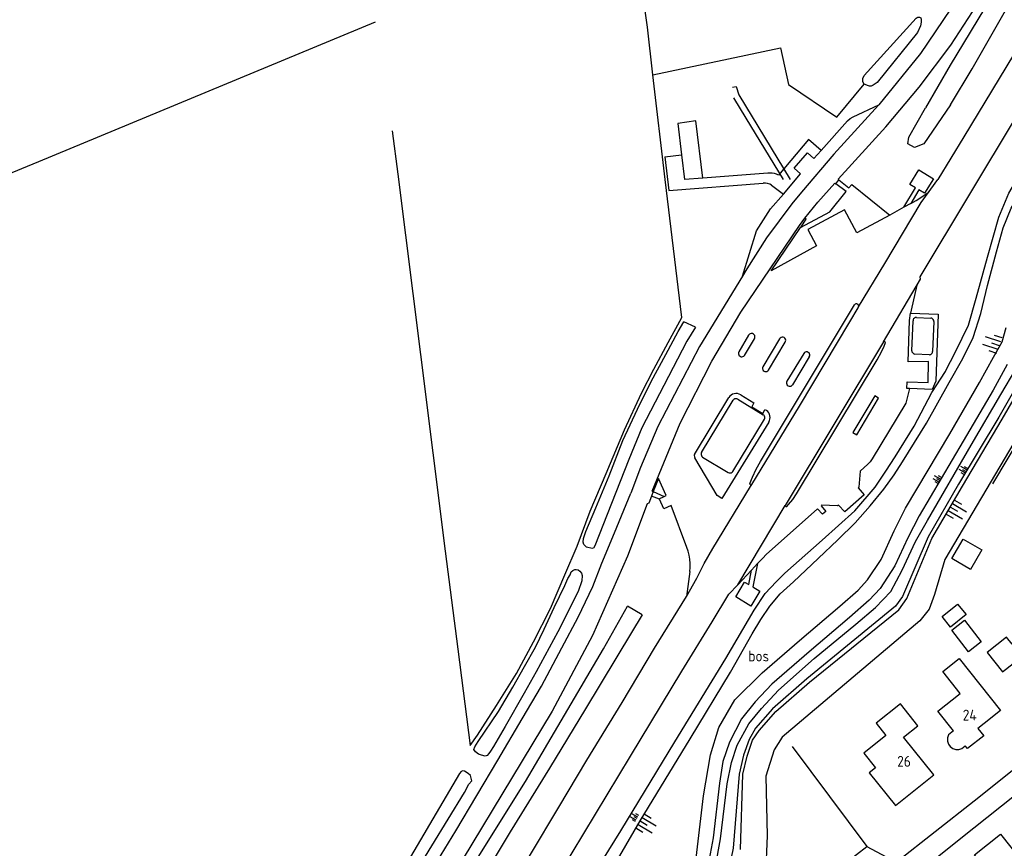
# Model space of a CAD drawing. Header units: metres. Extents: x 226218 to 240385, y 439369 to 449677.
# Tile 204 of 256: x 234709 to 234936, y 444846 to 445037. Entities that reach past the tile are written whole.
import ezdxf

# ---------------------------------------------------------------- set-up
doc = ezdxf.new("R2010")
doc.units = ezdxf.units.M
doc.header["$MEASUREMENT"] = 0
for name, color, linetype in [('DAKRAND', 4, 'Continuous'), ('DAKRAND-BYG', 4, 'Continuous'), ('FUNKTIEAAND', 253, 'Continuous'), ('HEG', 253, 'Continuous'), ('HOOFDGEBOUW', 4, 'Continuous'), ('HUISNUMMER', 253, 'Continuous'), ('INSTEEKSLOOT', 153, 'Continuous'), ('KANTVERH', 253, 'Continuous'), ('OVLIJNOBJ', 253, 'Continuous'), ('RASTER', 253, 'Continuous'), ('TALUD', 253, 'Continuous')]:
    doc.layers.add(name, color=color, linetype=linetype)
doc.styles.get("Standard").update_dxf_attribs({"font": 'iso.shx'})

# ---------------------------------------------------------------- blocks, each defined once
blk = doc.blocks.new('TA', base_point=(75009.5, 300012))
for p, q in [((75009.5, 300012.5), (75010, 300012.5)), ((75009.5, 300012.25), (75010.5, 300012.25)), ((75009.5, 300012), (75010, 300012)), ((75009.5, 300011.75), (75010.5, 300011.75)), ((75009.5, 300011.5), (75010, 300011.5))]:
    blk.add_line(p, q)

msp = doc.modelspace()

# ---------------------------------------------------------------- linework, layer by layer
at = {"layer": 'DAKRAND'}
msp.add_lwpolyline([(234924.51, 444872.8), (234923.37, 444871.84), (234923.14, 444871.16), (234923.13, 444870.44), (234923.35, 444869.76), (234923.77, 444869.18), (234924.34, 444868.75), (234925.02, 444868.52), (234925.74, 444868.52), (234926.42, 444868.73), (234927.23, 444869.37)], dxfattribs=at)
at = {"layer": 'DAKRAND-BYG'}
for points in [[(234926.77, 444917.03), (234931.04, 444914.52), (234928.4, 444910.02), (234924.12, 444912.53), (234926.77, 444917.03)], [(234921.86, 444899.16), (234925.44, 444902.05), (234927.4, 444899.63), (234923.83, 444896.74), (234921.86, 444899.16)], [(234927.03, 444898.3), (234930.89, 444893.32), (234927.95, 444891.04), (234924.09, 444896.02), (234927.03, 444898.3)]]:
    msp.add_lwpolyline(points, dxfattribs=at)
at = {"layer": 'HEG'}
msp.add_line((234887.33, 444869.18), (234904.55, 444846.13), dxfattribs=at)
at = {"layer": 'HOOFDGEBOUW'}
for p, q in [((234914.9, 444960.48), (234915.17, 444967.4)), ((234915.95, 444968.12), (234919.25, 444967.99)), ((234919.96, 444967.22), (234919.68, 444960.29)), ((234918.91, 444959.56), (234915.61, 444959.69)), ((234866.39, 444936.96), (234873.7, 444949.06)), ((234874.73, 444949.31), (234880.64, 444945.71)), ((234873.61, 444932.6), (234880.91, 444944.7)), ((234866.65, 444935.94), (234872.52, 444932.37)), ((234919.96, 444862.62), (234913, 444871.33))]:
    msp.add_line(p, q, dxfattribs=at)
for points in [[(234915.95, 444968.12), (234915.71, 444968.1), (234915.5, 444968), (234915.32, 444967.84), (234915.21, 444967.64), (234915.17, 444967.4)], [(234919.96, 444967.22), (234919.94, 444967.46), (234919.84, 444967.67), (234919.68, 444967.84), (234919.48, 444967.95), (234919.25, 444967.99)], [(234914.9, 444960.48), (234914.93, 444960.25), (234915.02, 444960.04), (234915.18, 444959.87), (234915.38, 444959.75), (234915.61, 444959.69)], [(234918.91, 444959.56), (234919.11, 444959.57), (234919.3, 444959.63), (234919.47, 444959.75), (234919.59, 444959.91), (234919.66, 444960.09), (234919.68, 444960.29)], [(234874.73, 444949.31), (234874.51, 444949.39), (234874.27, 444949.4), (234874.05, 444949.35), (234873.85, 444949.23), (234873.7, 444949.06)], [(234880.91, 444944.7), (234880.99, 444944.92), (234881, 444945.15), (234880.94, 444945.37), (234880.82, 444945.56), (234880.64, 444945.71)], [(234866.39, 444936.96), (234866.32, 444936.74), (234866.3, 444936.52), (234866.36, 444936.29), (234866.48, 444936.1), (234866.65, 444935.94)], [(234872.52, 444932.37), (234872.75, 444932.29), (234872.99, 444932.28), (234873.22, 444932.33), (234873.43, 444932.44), (234873.61, 444932.6)], [(234938.02, 444892.8), (234936.74, 444894.43), (234932.26, 444890.9), (234935.82, 444886.38), (234938.27, 444888.31)], [(234926.07, 444881.43), (234922.06, 444886.48), (234925.85, 444889.48), (234935.36, 444877.5), (234931.57, 444874.5)], [(234924.51, 444872.8), (234920.91, 444877.34), (234926.07, 444881.43)], [(234913, 444871.33), (234916.3, 444873.97), (234912.25, 444879.03), (234906.66, 444874.55), (234908.93, 444871.71)], [(234931.57, 444874.5), (234930.13, 444873.36), (234931.48, 444871.66), (234927.75, 444868.71), (234927.23, 444869.37)], [(234908.93, 444871.71), (234903.8, 444867.61), (234906.49, 444864.25), (234905.07, 444863.11), (234911.12, 444855.55), (234919.96, 444862.62)], [(234929.97, 444843.4), (234929.35, 444844.18), (234935.39, 444848.96), (234940.44, 444842.57)]]:
    msp.add_lwpolyline(points, dxfattribs=at)
at = {"layer": 'INSTEEKSLOOT'}
for p, q in [((234864.99, 444965.87), (234862.28, 444967.14)), ((234852.67, 444899.57), (234849.28, 444901.52))]:
    msp.add_line(p, q, dxfattribs=at)
for points in [[(234956.12, 445070.68), (234966.06, 445087.04), (234965.92, 445088.32), (234965.52, 445089.17), (234964.66, 445089.85), (234963.87, 445090.05), (234962.5, 445089.63), (234961.73, 445089.04), (234960.98, 445087.89), (234958.53, 445083.8), (234923.73, 445026.31), (234918.07, 445016.53)], [(234923.8, 445017.16), (234928.79, 445025.51), (234939.61, 445044.39), (234953.94, 445066.84), (234956.12, 445070.68)], [(234903.93, 445021.95), (234903.63, 445022.52), (234903.62, 445023.23), (234903.88, 445023.98), (234915.88, 445037.18), (234916.12, 445037.35), (234916.32, 445037.43), (234916.65, 445037.41), (234916.82, 445037.32), (234916.97, 445037.23), (234917.08, 445036.85), (234917.05, 445036.28), (234916.87, 445035.38), (234916.21, 445033.85), (234906.88, 445022.35), (234905.97, 445021.69), (234905.53, 445021.53), (234905.1, 445021.51), (234904.9, 445021.55), (234903.93, 445021.95)], [(234923.8, 445017.16), (234917.65, 445008.2), (234915.51, 445007.38), (234914, 445008.21), (234914.2, 445009.72), (234918.07, 445016.53)], [(234912.73, 444934.82), (234918.27, 444943.75), (234923.52, 444953.11), (234926.68, 444958.67), (234929.06, 444963.52), (234930.83, 444969.05), (234932.39, 444975.51), (234934.45, 444983.28), (234935.99, 444988.83), (234937.83, 444993.33), (234941.38, 444999.24), (234941.87, 445000)], [(234922.58, 444955.62), (234925.04, 444960.36), (234928, 444966.34), (234929.76, 444972.56), (234932.33, 444982.03), (234934.95, 444991.27), (234937.26, 444996.79), (234939.12, 445000)], [(234864.99, 444965.87), (234863.01, 444962.64), (234857.68, 444952.46), (234852.63, 444942.66), (234849.61, 444935.35), (234845.61, 444925.2), (234841.79, 444915.49), (234841.45, 444914.91), (234841.13, 444914.83), (234839.84, 444915.18), (234839.26, 444915.78), (234839.1, 444916.29), (234839.17, 444917.17), (234839.74, 444918.75), (234841.98, 444924.22), (234845.07, 444931.65), (234848.26, 444939.75), (234851.63, 444947.02), (234854.75, 444953.41), (234858.19, 444959.59), (234861.02, 444964.87), (234862.28, 444967.14)], [(234760.8, 444704.85), (234766.85, 444714.46), (234773.8, 444726.19), (234782.68, 444740.63), (234791.11, 444755.11), (234803.04, 444774.41), (234816.73, 444798.24), (234829.29, 444819.47), (234838.51, 444834.76), (234847.78, 444849.77), (234860.24, 444870.24), (234871.96, 444889.51), (234878.55, 444900.64), (234881.08, 444904.45), (234883.59, 444907.2), (234885.61, 444909.19), (234894.19, 444916.76), (234901.77, 444923.55), (234906.46, 444928.97), (234908.94, 444932.72), (234911.05, 444936), (234915.42, 444943.08), (234919.48, 444950.81), (234922.63, 444955.69)], [(234765.68, 444707.29), (234774.4, 444722.23), (234785.85, 444741.42), (234798.72, 444761.78), (234812.38, 444784.38), (234821.93, 444800.01), (234836.27, 444824.42), (234837.63, 444826.87), (234852.22, 444852.01), (234863.79, 444870.96), (234873.04, 444886.36), (234878.08, 444895.19), (234880.04, 444898.48), (234882.14, 444901.59), (234884.56, 444904.43), (234887.63, 444907.16), (234893.27, 444912.56), (234897.82, 444916.88), (234901.83, 444920.81), (234905.28, 444924.66), (234908.46, 444928.51), (234910.83, 444931.82), (234912.74, 444934.83)], [(234838.84, 444908.62), (234838.75, 444907.42), (234837.9, 444904.9), (234833.24, 444895.62), (234828.23, 444886.41), (234825.49, 444881.48), (234821.11, 444873.82), (234818.44, 444869.16), (234817.68, 444868.11), (234817.31, 444867.59), (234816.92, 444867.12), (234816.5, 444866.96), (234815.65, 444867.15), (234814.98, 444867.43), (234814.22, 444867.92), (234813.88, 444868.46), (234814.07, 444869.1), (234814.89, 444870.35), (234819.53, 444877.22), (234822.84, 444882.87), (234825.57, 444887.61), (234828.06, 444892.07), (234830.1, 444896.25), (234832.42, 444901.24), (234834.83, 444906.32), (234835.58, 444907.93), (234836.07, 444908.8), (234836.35, 444909.45), (234836.71, 444909.79), (234837.16, 444910.02), (234837.51, 444910.04), (234837.95, 444909.91)], [(234837.95, 444909.91), (234838.3, 444909.64), (234838.67, 444909.19), (234838.84, 444908.62)], [(234770.36, 444771.15), (234776.42, 444780.69), (234790.3, 444803.75), (234806.03, 444829.48), (234825.75, 444861.09), (234843.75, 444891.7), (234849.28, 444901.52)], [(234852.67, 444899.57), (234850.23, 444895.48), (234839.66, 444877.86), (234831.34, 444864.21), (234822.28, 444849.51), (234815.02, 444837.4), (234807.23, 444823.79), (234798.56, 444809.38), (234792.44, 444799.36)], [(234774.26, 444797.38), (234784.07, 444813.06), (234800.45, 444840.11), (234811.68, 444858.59), (234812.73, 444860.49), (234813.37, 444861.3), (234813.29, 444861.89), (234813.1, 444862.46), (234812.55, 444862.97), (234811.73, 444863.49), (234811.35, 444863.56), (234810.93, 444863.42), (234810.6, 444862.93), (234795.43, 444837.21), (234783.23, 444816.65), (234774.28, 444802.21)]]:
    msp.add_lwpolyline(points, dxfattribs=at)
at = {"layer": 'KANTVERH'}
for p, q in [((234857.95, 445005.19), (234861.8, 445005.66)), ((234861.8, 445005.66), (234862.5, 444999.95)), ((234866.72, 445000.27), (234862.5, 444999.95)), ((234881.67, 445001.4), (234866.72, 445000.27)), ((234882.56, 444998.66), (234885.26, 444996.59)), ((234897.36, 444998.99), (234898.04, 444999.91)), ((234913.06, 444993.59), (234909.8, 444991.76)), ((234914.66, 444994.41), (234913.06, 444993.59)), ((234882.43, 444978.9), (234889.22, 444988.87)), ((234889.34, 444989.05), (234889.22, 444988.87)), ((234902.53, 444970.4), (234902.62, 444970.56)), ((234877.26, 444964.07), (234874.97, 444960.18)), ((234876.31, 444959.39), (234878.61, 444963.25)), ((234884.39, 444963.21), (234880.53, 444956.78)), ((234881.84, 444955.99), (234885.71, 444962.48)), ((234908.39, 444962.53), (234885.71, 444924.79)), ((234889.95, 444959.86), (234886.09, 444953.42)), ((234891.25, 444959.06), (234887.4, 444952.63)), ((234864.75, 444936.53), (234872.65, 444949.68)), ((234881.91, 444944.02), (234871.1, 444926.36)), ((234854.97, 444928.09), (234855.21, 444927.99)), ((234855.21, 444927.99), (234857.75, 444926.85)), ((234856.68, 444926.2), (234854.82, 444926.94)), ((234863.73, 444909.54), (234862.89, 444903.82))]:
    msp.add_line(p, q, dxfattribs=at)
for points in [[(235000, 445131.39), (234997.83, 445127.72), (234980.41, 445098.48), (234964, 445071.35), (234943.18, 445036.68), (234926.87, 445009.81), (234920.91, 445000)], [(234945.66, 445075.61), (234925.61, 445041.92), (234916.9, 445029.05), (234907.31, 445017.17)], [(234898.04, 444999.91), (234897.94, 445000.03), (234908.93, 445012.13), (234916.56, 445021.23), (234923.92, 445030.93), (234928.92, 445038.64), (234933.53, 445046.31), (234949.35, 445073.23)], [(234873.57, 445021.27), (234874.37, 445021.43), (234875, 445019.48), (234886.85, 445000)], [(234885.29, 445000), (234876.7, 445014.12), (234873.86, 445018.8)], [(234907.31, 445017.17), (234907.24, 445017.08), (234896.93, 445005.83), (234889.44, 444997.01)], [(234893.96, 445006.62), (234900.09, 445013.51), (234900.66, 445014.04), (234901.36, 445014.43), (234907.31, 445017.17)], [(234908.39, 444962.53), (234916.91, 444976.99), (234916.8, 444977.54), (234939.3, 445014.91)], [(234866.72, 445000.27), (234865.11, 445013.51), (234860.93, 445012.89), (234861.8, 445005.66)], [(234893.96, 445006.62), (234891.08, 445009.16), (234884.12, 445000.99), (234883.71, 445001.21)], [(234857.95, 445005.19), (234858.88, 444997.42), (234880.63, 444999.1)], [(234885.26, 444996.59), (234889.23, 445001.24), (234887.75, 445002.55), (234890.82, 445006.13), (234892.33, 445004.8), (234893.96, 445006.62)], [(234883.71, 445001.21), (234883.21, 445001.34), (234882.7, 445001.41), (234882.19, 445001.43), (234881.67, 445001.4)], [(234913.06, 444993.59), (234915.76, 444998.04), (234914.47, 444998.81), (234916.51, 445002.17), (234919.9, 445000.13), (234917.85, 444996.78), (234916.54, 444997.55), (234914.66, 444994.41)], [(234882.56, 444998.66), (234882.11, 444998.88), (234881.63, 444999.03), (234881.13, 444999.1), (234880.63, 444999.1)], [(234898.04, 444999.91), (234900.39, 444998.03), (234901.09, 444998.85), (234909.8, 444991.76), (234902.23, 444987.65), (234899.35, 444992.95), (234890.93, 444988.41), (234892.91, 444984.68), (234882.43, 444978.9)], [(234889.22, 444988.87), (234896.02, 444992.54), (234899.72, 444997.17), (234897.36, 444998.99)], [(234890.21, 444991.06), (234893.21, 444994.74), (234897.14, 444999.14), (234897.36, 444998.99)], [(234902.62, 444970.56), (234908.64, 444980.58), (234917.09, 444994.67), (234920.91, 445000)], [(234889.44, 444997.01), (234887.19, 444994.37), (234881.41, 444986.54), (234876.85, 444979.36), (234875.81, 444977.66)], [(234875.81, 444977.66), (234879.05, 444988.14), (234882.32, 444993.21), (234885.26, 444996.59)], [(234914.66, 444994.41), (234915.87, 444995.1), (234918.79, 444997.04)], [(234854.97, 444928.09), (234861.45, 444943.77), (234868.73, 444958.07), (234875.42, 444969.35), (234889, 444989.32), (234890.21, 444991.06)], [(234889.34, 444989.05), (234890.56, 444990.81), (234890.21, 444991.06)], [(234875.81, 444977.66), (234865.92, 444961.43), (234856.28, 444943), (234852.33, 444933.5), (234850.08, 444927.6)], [(234916.07, 444975.56), (234914.72, 444969.82), (234914.56, 444969.16), (234921.01, 444968.9), (234920.4, 444953.48), (234919.57, 444951.54), (234914.35, 444951.77)], [(234877.56, 444929.84), (234878.17, 444931.34), (234879.02, 444933.19), (234880.01, 444934.94), (234901.69, 444971.04)], [(234902.62, 444970.56), (234902.66, 444970.75), (234902.62, 444970.94), (234902.52, 444971.1), (234902.37, 444971.22), (234902.19, 444971.27), (234902, 444971.26), (234901.82, 444971.18), (234901.69, 444971.04)], [(234877.97, 444929.62), (234888.97, 444947.7), (234900.58, 444967.15), (234902.53, 444970.4)], [(234914.35, 444951.77), (234913.77, 444951.79), (234913.84, 444953.32), (234918.65, 444953.16), (234918.73, 444957.96), (234914.03, 444957.94), (234914.38, 444967.48), (234914.56, 444969.16)], [(234878.61, 444963.25), (234878.7, 444963.48), (234878.71, 444963.72), (234878.65, 444963.96), (234878.52, 444964.17), (234878.34, 444964.32), (234878.11, 444964.42), (234877.87, 444964.44), (234877.63, 444964.38), (234877.42, 444964.26), (234877.26, 444964.07)], [(234904.55, 444846.13), (234911.32, 444842.53), (234929.3, 444856.68), (234949.87, 444873.1), (234962.24, 444882.72), (234954.14, 444892.86), (234953.22, 444894.01), (234953.18, 444894.63), (234953.58, 444895.53), (234958.88, 444904.21), (234970.98, 444924.68), (234981.6, 444942.12), (234988.85, 444953.76), (234989.93, 444955.98), (234990.44, 444957.5), (234990.71, 444959.15), (234990.69, 444960.8), (234990.55, 444962.63), (234990.07, 444964.56)], [(234885.71, 444962.48), (234885.79, 444962.7), (234885.8, 444962.94), (234885.74, 444963.16), (234885.6, 444963.36), (234885.42, 444963.5), (234885.2, 444963.58), (234884.96, 444963.59), (234884.73, 444963.53), (234884.54, 444963.4), (234884.39, 444963.21)], [(234886.07, 444924.54), (234886.48, 444925), (234887.42, 444926.19), (234888.26, 444927.47), (234906.89, 444958.4), (234907.87, 444960.19), (234908.5, 444961.55), (234908.79, 444962.34)], [(234908.79, 444962.34), (234908.78, 444962.46), (234908.72, 444962.56), (234908.61, 444962.61), (234908.49, 444962.6), (234908.39, 444962.53)], [(234874.97, 444960.18), (234874.91, 444959.96), (234874.91, 444959.73), (234874.98, 444959.51), (234875.1, 444959.32), (234875.28, 444959.18), (234875.49, 444959.09), (234875.72, 444959.07), (234875.95, 444959.11), (234876.15, 444959.22), (234876.31, 444959.39)], [(234891.25, 444959.06), (234891.34, 444959.28), (234891.36, 444959.52), (234891.3, 444959.75), (234891.18, 444959.95), (234890.99, 444960.1), (234890.78, 444960.19), (234890.54, 444960.21), (234890.31, 444960.16), (234890.11, 444960.03), (234889.95, 444959.86)], [(234880.53, 444956.78), (234880.46, 444956.56), (234880.45, 444956.33), (234880.52, 444956.11), (234880.64, 444955.92), (234880.82, 444955.77), (234881.03, 444955.68), (234881.26, 444955.66), (234881.48, 444955.71), (234881.68, 444955.83), (234881.84, 444955.99)], [(234886.09, 444953.42), (234886, 444953.2), (234885.99, 444952.96), (234886.05, 444952.73), (234886.18, 444952.53), (234886.36, 444952.38), (234886.58, 444952.29), (234886.82, 444952.28), (234887.05, 444952.33), (234887.25, 444952.46), (234887.4, 444952.63)], [(234875.43, 444950.29), (234875.08, 444950.46), (234874.7, 444950.57), (234874.31, 444950.6), (234873.92, 444950.55), (234873.55, 444950.43), (234873.2, 444950.24), (234872.9, 444949.99), (234872.65, 444949.68)], [(234914.35, 444951.77), (234913.53, 444948.41), (234905.78, 444935.5), (234905.3, 444934.88), (234904.74, 444934.34), (234902.96, 444932.71), (234902.65, 444929.03), (234902.49, 444928.85), (234903.9, 444927.23), (234899.43, 444923.28), (234898.02, 444924.88), (234897.78, 444924.71), (234894.09, 444924.83), (234893.95, 444924.72), (234895.07, 444923.41), (234894.31, 444922.75), (234893.17, 444924.03), (234881.28, 444913.46), (234880.53, 444912.62), (234879.3, 444911.42), (234878.25, 444905.98), (234879.82, 444905.02), (234877.8, 444901.58), (234874.27, 444903.69), (234876.3, 444907.12), (234877.31, 444906.57), (234877.91, 444909.86)], [(234875.43, 444950.29), (234878.46, 444948.44), (234877.99, 444947.52), (234880.52, 444946.02), (234881.03, 444946.86)], [(234906.38, 444950.03), (234901.3, 444941.58), (234902.18, 444941.06), (234907.24, 444949.51), (234906.38, 444950.03)], [(234881.91, 444944.02), (234882.08, 444944.35), (234882.18, 444944.72), (234882.22, 444945.09), (234882.18, 444945.46), (234882.07, 444945.82), (234881.89, 444946.15), (234881.65, 444946.44), (234881.36, 444946.68), (234881.03, 444946.86)], [(234864.75, 444936.53), (234864.71, 444936.27), (234864.74, 444936), (234864.83, 444935.75)], [(234871.1, 444926.36), (234869.97, 444927.06), (234864.83, 444935.75)], [(234863.03, 444915.11), (234859.37, 444924.77), (234857.73, 444923.97), (234856.68, 444926.2), (234856.61, 444926.32), (234857.75, 444926.85), (234858.26, 444927.1), (234856.46, 444930.97), (234855.21, 444927.99)], [(234877.56, 444929.84), (234877.56, 444929.71), (234877.63, 444929.6), (234877.74, 444929.54), (234877.86, 444929.55), (234877.97, 444929.62)], [(234767.54, 444745.81), (234772.23, 444753.61), (234775.72, 444759.43), (234781.97, 444769.85), (234788.48, 444780.54), (234796.6, 444794.05), (234803.06, 444804.76), (234810.63, 444817.34), (234819.2, 444831.55), (234826.95, 444844.3), (234833.47, 444855.19), (234839.93, 444866), (234848.05, 444879.36), (234855.58, 444891.88), (234862.89, 444903.82), (234865.29, 444907.98), (234866.98, 444911.37), (234869.01, 444914.86), (234877.7, 444929.19), (234877.97, 444929.62)], [(234768.44, 444781.62), (234785.2, 444809.58), (234809.75, 444849.76), (234819.43, 444866.07), (234825.04, 444875.59), (234829.45, 444883.07), (234834.19, 444891.97), (234837.95, 444899.03), (234841.35, 444906.06), (234843.41, 444911.44), (234846.34, 444918.49), (234850.05, 444927.61)], [(234855.21, 444927.99), (234854.82, 444926.94), (234854.22, 444925.34), (234853.85, 444925.16), (234849.3, 444913.12), (234841.24, 444894.77), (234831.95, 444877.37), (234802.06, 444827.83)], [(234868.88, 444897.94), (234872.7, 444904.35), (234874.79, 444906.46), (234885.71, 444924.79)], [(234885.71, 444924.79), (234885.72, 444924.66), (234885.81, 444924.55), (234885.94, 444924.51), (234886.07, 444924.54)], [(234863.73, 444909.54), (234863.79, 444910.48), (234863.77, 444911.43), (234863.68, 444912.36), (234863.53, 444913.29), (234863.31, 444914.21), (234863.03, 444915.11)], [(234879.3, 444911.42), (234877.91, 444909.86), (234874.79, 444906.46)], [(234770.5, 444730.1), (234773.12, 444735.18), (234774.29, 444737.51), (234774.96, 444739.59), (234776.14, 444742.37), (234777.42, 444745.64), (234778.88, 444748.86), (234780.42, 444751.69), (234790.52, 444768.31), (234811.77, 444803.63), (234823.44, 444823.02), (234836.57, 444844.68), (234850.02, 444866.98), (234861.81, 444886.55), (234868.88, 444897.94)], [(234951.55, 444775.89), (234949.85, 444774.5), (234942.01, 444784.09), (234965.58, 444802.6), (234986.9, 444819.51), (235003.2, 444832.51), (234965.97, 444879.47), (234965.55, 444879.22), (234948.38, 444865.55), (234925.8, 444847.64), (234904.8, 444830.82), (234897.35, 444840.6), (234904.55, 444846.13)]]:
    msp.add_lwpolyline(points, dxfattribs=at)
at = {"layer": 'OVLIJNOBJ'}
for points in [[(234855.19, 445024.07), (234884.64, 445030.3), (234886.45, 445021.85), (234897.63, 445014.36), (234903.93, 445021.95)], [(234933.57, 444929.78), (234961.68, 444976.72), (234958.8, 444978.23)], [(234865.13, 444843.4), (234866.88, 444857.8), (234868.45, 444867.27), (234870.41, 444873.55), (234874.07, 444879.94), (234880.37, 444886.18), (234888.99, 444893.6), (234898.27, 444901.54), (234902.54, 444905.28), (234904.7, 444907.59), (234907.79, 444912.28), (234910.79, 444918.94), (234913.46, 444924.14), (234923.66, 444941.34), (234930.54, 444953.12), (234933.77, 444958.96), (234935.7, 444962.53), (234936.67, 444965.85)], [(234936.9, 444957.28), (234933.64, 444951.4), (234926.76, 444939.62), (234916.56, 444922.42), (234913.95, 444917.32), (234911.01, 444910.83), (234907.62, 444905.66), (234905.05, 444902.92), (234900.54, 444898.97), (234891.25, 444891.02), (234882.64, 444883.6), (234878.76, 444879.49), (234875.58, 444875.56), (234872.84, 444870.2), (234871.33, 444865.7)], [(234942.66, 444958.62), (234934.93, 444945.17), (234925.66, 444929.71), (234918.63, 444917.56), (234912.76, 444903.75), (234911.12, 444901.55), (234890.68, 444884.79), (234882.73, 444877.89), (234878.87, 444873.39), (234877.39, 444870.81), (234876.06, 444867.22), (234875.11, 444862.84), (234873.71, 444845.71), (234872.28, 444839.05)], [(234875.39, 444845.45), (234875.95, 444862.81), (234876.94, 444866.92), (234878.14, 444870.64), (234879.65, 444872.86), (234883.51, 444877.28), (234891.27, 444884.06), (234911.88, 444900.7), (234913.77, 444903.35), (234919.54, 444917.16), (234926.62, 444929.21), (234935.75, 444944.68), (234943.52, 444958.1)], [(234869.61, 444841.51), (234870.8, 444847.92), (234872.28, 444860.55), (234873.33, 444865.5), (234874.64, 444869.52), (234877.33, 444874.42), (234880.21, 444877.96), (234884.18, 444882.2), (234892.4, 444889.49), (234901.97, 444897.42), (234906.52, 444901.27), (234910.02, 444904.97), (234912.68, 444909.85), (234915.78, 444916.5), (234918.54, 444921.33), (234928.55, 444938.72), (234935.43, 444950.35), (234938.86, 444956.21)], [(234939.45, 444940.88), (234922.52, 444912.29), (234920.1, 444904.26), (234918.9, 444900.87), (234916.72, 444898.15), (234884.99, 444871.34), (234883.12, 444868.43), (234881.25, 444862.33), (234881.5, 444848.55), (234881.13, 444839.51), (234879.5, 444833.77), (234874.89, 444828.1), (234859.08, 444815.5), (234858.66, 444814.78)], [(234871.33, 444865.7), (234870.57, 444860.72), (234869.08, 444848.12), (234867.91, 444842), (234866.57, 444837.71), (234864.51, 444834.62), (234861.21, 444831.52), (234851.64, 444823.54), (234848.24, 444819.55), (234844.6, 444814.18), (234837.17, 444801.17), (234820.09, 444772.11), (234802.82, 444745.22), (234793.46, 444730.34)]]:
    msp.add_lwpolyline(points, dxfattribs=at)
at = {"layer": 'RASTER'}
msp.add_line((234858, 445000), (234855.19, 445024.07), dxfattribs=at)
for points in [[(234855.19, 445024.07), (234853.9, 445035.09), (234846.23, 445089.07), (234838.29, 445142.91), (234833.11, 445178.24)], [(234532.83, 444995.72), (234533.88, 444995.8), (234553.23, 444937.76), (234584.09, 444950.77), (234646.87, 444976.68), (234713.5, 445004.12), (234791.15, 445036.33)], [(234795.01, 445011.2), (234796.33, 445001.17), (234801.55, 444959.57), (234807.22, 444914.22), (234810.2, 444891.64), (234813.04, 444869.39), (234814.72, 444871.8), (234819.09, 444878.61), (234823.71, 444886), (234827.61, 444893.32), (234831.59, 444901.05), (234834.89, 444908.8), (234837.69, 444915.43), (234840.73, 444923.45), (234844.37, 444932.16), (234848.61, 444942.25), (234852.51, 444950.69), (234855.35, 444956.23), (234858.67, 444962.33), (234861.86, 444968.16), (234858, 445000)]]:
    msp.add_lwpolyline(points, dxfattribs=at)

# ---------------------------------------------------------------- block references
at = {"layer": 'TALUD'}
for p, xscale, yscale, rotation in [((234935.13, 444961.63), 3.75, 3.75, 161.7728), ((234921.36, 444930.52), 1.58, 1.58, 151.1956), ((234927.39, 444932.65), 1.58, 1.58, 151.1956), ((234923.79, 444924.4), 3.75, 3.75, 329.6127), ((234851.53, 444852.57), 1.58, 1.58, 151.1956), ((234852.22, 444852.01), 3.75, 3.75, 329.4895)]:
    msp.add_blockref('TA', p, dxfattribs=dict(at, xscale=xscale, yscale=yscale, rotation=rotation))

# ---------------------------------------------------------------- texts
at = {"layer": 'FUNKTIEAAND'}
msp.add_text('bos', height=2.5, dxfattribs=at).set_placement((234877.17, 444888.81))
at = {"layer": 'HUISNUMMER'}
for s, p in [('24', (234926.64, 444875.18)), ('26', (234911.52, 444864.51))]:
    msp.add_text(s, height=2.5, dxfattribs=at).set_placement(p)

doc.saveas('drawing.dxf')
